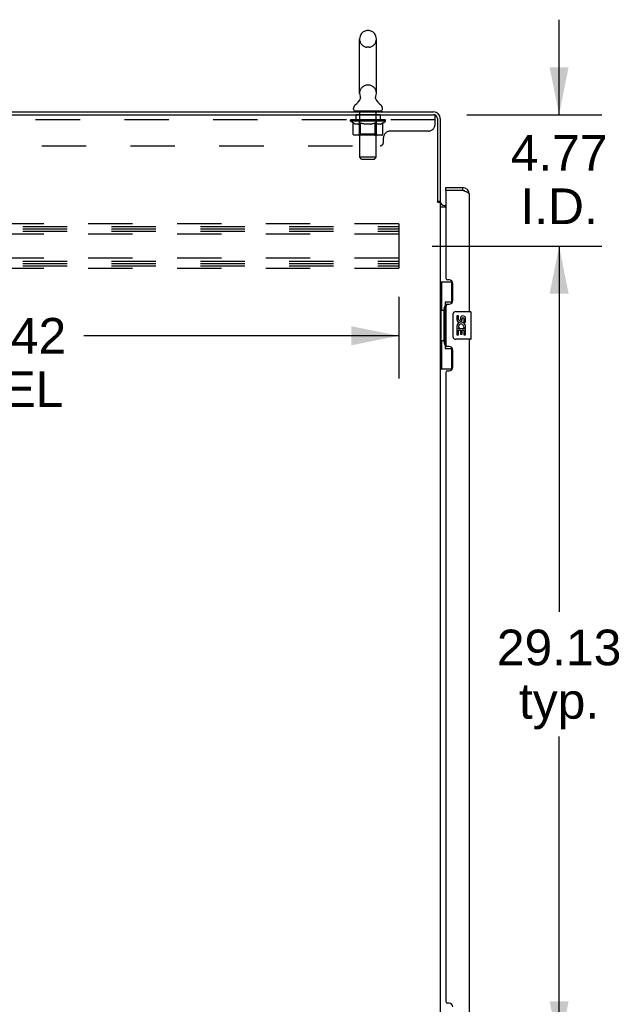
# Model space of a CAD drawing. Header units: inches. Extents: x 0 to 293, y 0 to 190.
# Tile 17 of 22: x 178 to 200, y 101 to 137. Entities that reach past the tile are written whole.
import ezdxf

# ---------------------------------------------------------------- set-up
doc = ezdxf.new("R2010")
doc.units = ezdxf.units.IN
doc.header["$LTSCALE"] = 16.117381
doc.header["$MEASUREMENT"] = 0
doc.linetypes.add('HIDDEN', pattern=[0.2, 0.1, -0.1])
doc.layers.get('0').update_dxf_attribs({"linetype": 'CONTINUOUS'})
for name, color, linetype in [('02___PRT_ALL_AXES', 7, 'CONTINUOUS'), ('DEFAULT_2', 8, 'HIDDEN'), ('DIMENSIONS', 7, 'CONTINUOUS')]:
    doc.layers.add(name, color=color, linetype=linetype)
doc.styles.get("Standard").update_dxf_attribs({"font": 'arial.ttf'})
doc.dimstyles.new('DIMSTYLE_1', dxfattribs={"dimtxt": 1.292838, "dimasz": 1.723784, "dimexe": 0.09, "dimexo": 0.07, "dimgap": 0.0375, "dimtad": 0, "dimtih": 1, "dimtoh": 1, "dimzin": 4, "dimdsep": 46, "dimtxsty": 'Standard', "dimblk": '_FILLED', "dimblk1": '_FILLED', "dimblk2": '_FILLED', "dimcen": 0.09, "dimazin": 1, "dimtfac": 1, "dimtdec": 3, "dimtofl": 0, "dimtmove": 0, "dimatfit": 3, "dimldrblk": '_FILLED', "dimfxl": 1, "dimtolj": 1, "dimtzin": 4, "dimarcsym": 0})

# ---------------------------------------------------------------- blocks, each defined once
blk = doc.blocks.new('_FILLED')
at = {"color": 0, "linetype": 'ByBlock'}
blk.add_solid([(0, 0), (-1, 0.2), (-1, -0.2)], dxfattribs=at)
blk = doc.blocks.new('*D1')
at = {"layer": 'DIMENSIONS', "color": 2, "linetype": 'Continuous'}
for p, q in [((158.951, 126.66), (158.951, 123.696)), ((191.951, 126.66), (191.951, 123.696)), ((158.951, 125.247), (170.391, 125.247)), ((191.951, 125.247), (180.512, 125.247))]:
    blk.add_line(p, q, dxfattribs=at)
at = {"layer": 'DIMENSIONS', "color": 2, "linetype": 'Continuous', "xscale": 1.7237841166, "yscale": 1.7237841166, "zscale": 1.7237841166, "rotation": 180}
blk.add_blockref('_FILLED', (158.951, 125.247), dxfattribs=at)
at = {"layer": 'DIMENSIONS', "color": 2, "linetype": 'Continuous', "xscale": 1.7237841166, "yscale": 1.7237841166, "zscale": 1.7237841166}
blk.add_blockref('_FILLED', (191.951, 125.247), dxfattribs=at)
at = {"layer": 'DIMENSIONS', "color": 2, "linetype": 'Continuous', "insert": (175.451, 125.893), "char_height": 1.2928, "width": 8.82879, "attachment_point": 2, "line_spacing_factor": 0.9}
blk.add_mtext('33.00 B-42\\PCHANNEL', dxfattribs=at)
blk = doc.blocks.new('*D16')
at = {"layer": 'DIMENSIONS', "color": 2, "linetype": 'Continuous'}
for p, q in [((197.766, 133.27), (197.766, 136.718)), ((194.412, 133.27), (199.317, 133.27)), ((193.158, 128.499), (199.317, 128.499)), ((197.766, 128.499), (197.766, 125.052))]:
    blk.add_line(p, q, dxfattribs=at)
at = {"layer": 'DIMENSIONS', "color": 2, "linetype": 'Continuous', "xscale": 1.7237841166, "yscale": 1.7237841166, "zscale": 1.7237841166}
for p, rotation in [((197.766, 133.27), 270), ((197.766, 128.499), 90)]:
    blk.add_blockref('_FILLED', p, dxfattribs=dict(at, rotation=rotation))
at = {"layer": 'DIMENSIONS', "color": 2, "linetype": 'Continuous', "insert": (197.766, 132.533), "char_height": 1.2928, "width": 3.51325, "attachment_point": 2, "line_spacing_factor": 0.9}
blk.add_mtext('4.77\\PI.D.', dxfattribs=at)
blk = doc.blocks.new('*D17')
at = {"layer": 'DIMENSIONS', "color": 2, "linetype": 'Continuous'}
for p, q in [((193.158, 128.499), (199.317, 128.499)), ((197.766, 128.499), (197.766, 115.23)), ((197.766, 99.374), (197.766, 110.705)), ((193.158, 99.374), (199.317, 99.374))]:
    blk.add_line(p, q, dxfattribs=at)
at = {"layer": 'DIMENSIONS', "color": 2, "linetype": 'Continuous', "xscale": 1.7237841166, "yscale": 1.7237841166, "zscale": 1.7237841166}
for p, rotation in [((197.766, 128.499), 90), ((197.766, 99.374), 270)]:
    blk.add_blockref('_FILLED', p, dxfattribs=dict(at, rotation=rotation))
at = {"layer": 'DIMENSIONS', "color": 2, "linetype": 'Continuous', "insert": (197.766, 114.583), "char_height": 1.2928, "width": 4.51772, "attachment_point": 2, "line_spacing_factor": 0.9}
blk.add_mtext('29.13\\Ptyp.', dxfattribs=at)

msp = doc.modelspace()

# ---------------------------------------------------------------- linework, layer by layer
at = {"color": 7, "linetype": 'Continuous'}
for p, q in [((190.87, 136.32), (190.783, 136.32)), ((190.52, 134.045), (190.52, 136.02)), ((191.132, 134.045), (191.132, 136.02)), ((190.535, 133.826), (190.533, 133.822)), ((190.303, 133.473), (190.303, 133.513)), ((190.326, 133.404), (190.326, 133.374)), ((191.326, 133.404), (190.326, 133.404)), ((191.326, 133.404), (191.326, 133.374)), ((191.349, 133.473), (191.349, 133.513)), ((193.655, 130.52), (193.655, 130.624)), ((193.675, 130.52), (193.655, 130.52)), ((194.263, 130.624), (194.263, 130.52)), ((193.347, 130.134), (193.451, 130.134)), ((193.451, 127.199), (193.892, 127.199)), ((193.49, 127.199), (193.49, 126.174)), ((193.855, 127.199), (193.855, 126.419)), ((193.469, 126.174), (193.469, 125.074)), ((193.469, 126.174), (193.591, 126.174)), ((193.591, 126.205), (193.591, 126.225)), ((193.591, 125.074), (193.591, 126.174)), ((193.628, 126.464), (193.628, 124.784)), ((193.855, 126.464), (193.628, 126.464)), ((193.914, 125.224), (193.914, 126.024)), ((194.014, 126.124), (194.554, 126.124)), ((194.569, 125.139), (194.569, 126.109)), ((193.469, 125.074), (193.591, 125.074)), ((193.49, 125.074), (193.49, 124.049)), ((194.554, 125.124), (194.014, 125.124)), ((193.591, 125.024), (193.591, 125.044)), ((193.628, 124.784), (193.855, 124.784)), ((193.855, 124.829), (193.855, 124.049)), ((193.451, 124.049), (193.892, 124.049))]:
    msp.add_line(p, q, dxfattribs=at)
at = {"color": 3, "linetype": 'Continuous'}
for p, q in [((157.698, 133.374), (193.205, 133.374)), ((157.698, 133.27), (193.205, 133.27)), ((193.347, 133.128), (193.347, 130.123)), ((193.451, 133.128), (193.451, 130.121)), ((193.655, 130.624), (194.263, 130.624)), ((193.655, 130.5), (193.655, 127.332)), ((194.263, 130.52), (193.675, 130.52)), ((193.361, 130.101), (193.359, 130.105)), ((193.451, 130.082), (193.377, 130.082)), ((193.451, 130.082), (193.451, 68.667)), ((194.509, 126.124), (194.509, 130.378)), ((193.451, 129.926), (193.655, 129.926)), ((193.594, 129.978), (193.655, 129.978)), ((193.775, 127.272), (193.715, 127.272)), ((193.905, 126.522), (193.905, 127.142)), ((193.655, 126.332), (193.655, 124.917)), ((193.715, 126.392), (193.775, 126.392)), ((194.509, 99.874), (194.509, 125.124)), ((193.775, 124.857), (193.715, 124.857)), ((193.905, 124.107), (193.905, 124.727)), ((193.655, 123.917), (193.655, 101.082)), ((193.715, 123.977), (193.775, 123.977)), ((193.775, 101.022), (193.715, 101.022))]:
    msp.add_line(p, q, dxfattribs=at)
at = {"color": 7, "linetype": 'Continuous'}
for points in [[(190.54, 133.938), (190.541, 133.934), (190.543, 133.929), (190.544, 133.924), (190.545, 133.919), (190.546, 133.914), (190.547, 133.909), (190.548, 133.904), (190.548, 133.899), (190.549, 133.894), (190.549, 133.889), (190.549, 133.884), (190.549, 133.879), (190.548, 133.874), (190.548, 133.869), (190.547, 133.864), (190.546, 133.859), (190.545, 133.854), (190.544, 133.849), (190.542, 133.845), (190.541, 133.84), (190.539, 133.835), (190.537, 133.831), (190.535, 133.826)], [(191.12, 133.822), (191.118, 133.826), (191.116, 133.83), (191.114, 133.835), (191.112, 133.84), (191.11, 133.845), (191.109, 133.849), (191.108, 133.854), (191.107, 133.859), (191.106, 133.864), (191.105, 133.869), (191.105, 133.874), (191.104, 133.879), (191.104, 133.884), (191.104, 133.889), (191.104, 133.894), (191.104, 133.899), (191.105, 133.904), (191.106, 133.909), (191.106, 133.914), (191.107, 133.919), (191.109, 133.924), (191.11, 133.929), (191.112, 133.934), (191.113, 133.938)], [(193.628, 126.441), (193.629, 126.437), (193.629, 126.434), (193.63, 126.43), (193.631, 126.425), (193.633, 126.421), (193.635, 126.415), (193.637, 126.41), (193.64, 126.404), (193.644, 126.397), (193.648, 126.391), (193.652, 126.383), (193.657, 126.375), (193.662, 126.367), (193.664, 126.363)], [(193.914, 126.024), (193.915, 126.031), (193.915, 126.037), (193.916, 126.043), (193.917, 126.049), (193.919, 126.055), (193.921, 126.061)], [(193.921, 125.188), (193.919, 125.194), (193.917, 125.2), (193.916, 125.206), (193.915, 125.212), (193.915, 125.218), (193.914, 125.224)], [(193.664, 124.885), (193.662, 124.882), (193.657, 124.873), (193.652, 124.866), (193.648, 124.858), (193.644, 124.851), (193.64, 124.845), (193.637, 124.839), (193.635, 124.833), (193.633, 124.828), (193.631, 124.823), (193.63, 124.819), (193.629, 124.815), (193.629, 124.811), (193.628, 124.808)]]:
    msp.add_lwpolyline(points, dxfattribs=at)
at = {"color": 3, "linetype": 'Continuous'}
for points in [[(194.357, 130.485), (194.342, 130.491), (194.327, 130.497), (194.311, 130.503), (194.295, 130.509), (194.263, 130.52)], [(194.509, 130.378), (194.509, 130.384), (194.507, 130.39), (194.505, 130.396), (194.501, 130.402), (194.496, 130.408), (194.491, 130.414), (194.484, 130.419), (194.476, 130.425), (194.468, 130.431), (194.459, 130.437), (194.448, 130.443), (194.437, 130.449), (194.425, 130.455), (194.413, 130.461), (194.4, 130.467), (194.386, 130.473), (194.372, 130.479), (194.357, 130.485)], [(193.359, 130.105), (193.358, 130.106), (193.357, 130.108), (193.356, 130.11), (193.355, 130.111), (193.354, 130.113), (193.353, 130.115), (193.352, 130.117), (193.35, 130.119), (193.349, 130.12), (193.347, 130.123)], [(193.377, 130.082), (193.375, 130.083), (193.373, 130.085), (193.371, 130.087), (193.37, 130.088), (193.368, 130.09), (193.367, 130.091), (193.366, 130.092), (193.365, 130.094), (193.364, 130.095), (193.363, 130.097), (193.362, 130.098), (193.362, 130.099), (193.361, 130.101)]]:
    msp.add_lwpolyline(points, dxfattribs=at)
at = {"color": 7, "linetype": 'Continuous'}
for centre, radius, start, end in [((190.826, 136.02), 0.306, 105.6303, 180), ((190.783, 136.176), 0.144, 90, 105.6303), ((190.87, 136.176), 0.144, 74.3697, 90), ((190.826, 136.02), 0.306, 0, 74.3697), ((190.826, 134.045), 0.306, 180, 200.4871), ((190.826, 134.045), 0.306, 339.5129, 360), ((190.068, 134.061), 0.523, 304.6624, 336.9318), ((191.585, 134.061), 0.523, 203.0682, 235.3376), ((190.447, 133.513), 0.144, 124.6626, 180), ((190.372, 133.473), 0.069, 180, 270), ((191.28, 133.473), 0.069, 270, 360), ((191.206, 133.513), 0.144, 0, 55.3374), ((194.263, 130.378), 0.142, 48.633, 90), ((194.345, 130.234), 0.26, 90, 92.6114), ((194.014, 126.024), 0.1, 90, 158.8004), ((194.554, 126.109), 0.015, 0, 90), ((194.014, 125.224), 0.1, 201.205, 270), ((194.554, 125.139), 0.015, 270, 360)]:
    msp.add_arc(centre, radius, start, end, dxfattribs=at)
at = {"color": 3, "linetype": 'Continuous'}
for centre, radius, start, end in [((193.205, 133.128), 0.246, 0, 90), ((193.205, 133.128), 0.142, 0, 90), ((193.675, 130.5), 0.02, 90, 180), ((194.263, 130.378), 0.246, 0, 90), ((193.594, 130.121), 0.142, 180, 270), ((193.715, 127.332), 0.06, 180, 270), ((193.775, 127.142), 0.13, 0, 90), ((193.775, 126.522), 0.13, 270, 360), ((193.715, 126.332), 0.06, 90, 180), ((193.715, 124.917), 0.06, 180, 270), ((193.775, 124.727), 0.13, 0, 90), ((193.775, 124.107), 0.13, 270, 360), ((193.715, 123.917), 0.06, 90, 180), ((193.715, 101.082), 0.06, 180, 270), ((193.775, 100.892), 0.13, 0, 90)]:
    msp.add_arc(centre, radius, start, end, dxfattribs=at)
at = {"color": 7, "linetype": 'Continuous'}
for centre, start_param, end_param in [((193.696, 126.215), 0.699287, 1.51401), ((193.696, 126.215), -4.655602, -3.84088), ((193.696, 125.034), 0.699287, 1.51401), ((193.696, 125.034), -4.655602, -3.84088)]:
    msp.add_ellipse(centre, major_axis=(0, 0.18), ratio=0.579493, start_param=start_param, end_param=end_param, dxfattribs=at)
at = {"layer": '02___PRT_ALL_AXES', "color": 8, "linetype": 'HIDDEN'}
for p, q in [((190.389, 133.27), (190.389, 133.083)), ((191.264, 133.27), (190.389, 133.27)), ((191.264, 133.083), (190.389, 133.083)), ((191.264, 133.27), (191.264, 133.083))]:
    msp.add_line(p, q, dxfattribs=at)
at = {"layer": '02___PRT_ALL_AXES', "color": 7, "linetype": 'Continuous'}
for p, q in [((194.052, 125.97), (194.052, 125.834)), ((194.115, 125.97), (194.052, 125.97)), ((194.115, 125.834), (194.115, 125.97)), ((194.18, 125.896), (194.18, 125.827)), ((194.241, 125.834), (194.241, 125.876)), ((194.304, 125.876), (194.304, 125.74)), ((194.366, 125.74), (194.366, 125.876)), ((194.052, 125.509), (194.052, 125.279)), ((194.07, 125.509), (194.052, 125.509)), ((194.105, 125.509), (194.132, 125.528)), ((194.105, 125.509), (194.366, 125.509)), ((194.115, 125.279), (194.115, 125.446)), ((194.115, 125.446), (194.18, 125.446)), ((194.18, 125.446), (194.18, 125.31)), ((194.241, 125.31), (194.241, 125.446)), ((194.241, 125.446), (194.304, 125.446)), ((194.296, 125.545), (194.353, 125.52)), ((194.304, 125.74), (194.366, 125.74)), ((194.304, 125.446), (194.304, 125.279)), ((194.366, 125.279), (194.366, 125.509)), ((194.052, 125.279), (194.115, 125.279)), ((194.18, 125.31), (194.241, 125.31)), ((194.304, 125.279), (194.366, 125.279))]:
    msp.add_line(p, q, dxfattribs=at)
for centre, radius, start, end in [((194.146, 125.834), 0.0943, 180, 360), ((194.146, 125.834), 0.0314, 180, 261.2295), ((194.146, 125.839), 0.0362, 263.4285, 341.7628), ((194.272, 125.876), 0.0943, 68.6999, 167.4338), ((194.272, 125.876), 0.0314, 0, 180.0485), ((194.272, 125.876), 0.0943, 0, 68.6704), ((194.206, 125.582), 0.154, 161.4199, 206.1963), ((194.209, 125.582), 0.157, 336.5966, 161.8791), ((194.209, 125.582), 0.157, 205.737, 207.8532), ((194.209, 125.582), 0.0943, 336.5966, 215.1122)]:
    msp.add_arc(centre, radius, start, end, dxfattribs=at)
at = {"layer": 'DEFAULT_2', "color": 8, "linetype": 'HIDDEN'}
for p, q in [((190.87, 135.72), (190.783, 135.72)), ((190.87, 134.345), (190.783, 134.345)), ((190.514, 133.404), (190.514, 133.374)), ((190.526, 131.723), (190.526, 133.37)), ((191.126, 131.723), (191.126, 133.37)), ((191.139, 133.404), (191.139, 133.374)), ((193.264, 133.083), (157.639, 133.083)), ((190.193, 133.037), (190.193, 133.077)), ((190.193, 133.076), (190.499, 133.076)), ((191.46, 133.037), (190.193, 133.037)), ((190.29, 132.969), (190.193, 133.037)), ((190.194, 133.076), (190.194, 133.081)), ((190.314, 133.08), (190.194, 133.081)), ((190.203, 133.077), (190.203, 133.083)), ((190.211, 133.073), (190.211, 133.077)), ((190.211, 133.073), (191.441, 133.073)), ((190.22, 133.073), (190.22, 133.077)), ((190.221, 133.073), (190.221, 133.077)), ((190.231, 133.077), (190.231, 133.083)), ((190.248, 133.073), (190.248, 133.077)), ((190.249, 133.073), (190.249, 133.077)), ((190.278, 133.077), (190.278, 133.083)), ((190.29, 132.562), (190.29, 132.969)), ((190.29, 132.969), (190.305, 132.959)), ((190.292, 133.073), (190.292, 133.077)), ((190.295, 133.073), (190.295, 133.077)), ((190.32, 132.95), (190.305, 132.959)), ((190.314, 133.076), (190.314, 133.08)), ((190.334, 132.942), (190.32, 132.95)), ((190.349, 132.935), (190.334, 132.942)), ((190.341, 133.077), (190.341, 133.083)), ((190.343, 133.073), (190.343, 133.076)), ((190.343, 133.073), (190.343, 133.076)), ((190.346, 133.073), (190.346, 133.076)), ((190.363, 132.93), (190.348, 132.935)), ((190.354, 133.073), (190.354, 133.077)), ((190.354, 133.073), (190.354, 133.076)), ((190.357, 133.073), (190.357, 133.077)), ((190.36, 133.073), (190.36, 133.077)), ((190.377, 132.925), (190.363, 132.93)), ((190.365, 133.073), (190.365, 133.076)), ((190.471, 132.925), (190.377, 132.925)), ((190.379, 133.073), (190.379, 133.076)), ((190.397, 133.073), (190.397, 133.079)), ((190.397, 133.073), (190.397, 133.076)), ((190.418, 133.073), (190.418, 133.076)), ((190.419, 133.077), (190.419, 133.083)), ((190.429, 133.073), (190.429, 133.077)), ((190.433, 133.073), (190.433, 133.077)), ((190.442, 133.073), (190.442, 133.076)), ((190.454, 133.073), (190.454, 133.081)), ((190.469, 133.073), (190.469, 133.076)), ((190.471, 132.925), (190.485, 132.93)), ((190.472, 133.073), (190.472, 133.076)), ((190.5, 132.935), (190.485, 132.93)), ((190.499, 133.073), (190.499, 133.076)), ((190.514, 132.942), (190.499, 132.935)), ((190.566, 133.076), (190.504, 133.076)), ((190.51, 133.077), (190.51, 133.083)), ((190.514, 132.565), (190.514, 133.034)), ((190.528, 132.95), (190.514, 132.942)), ((190.517, 133.073), (190.517, 133.077)), ((190.521, 133.073), (190.521, 133.077)), ((190.527, 133.073), (190.527, 133.082)), ((190.543, 132.959), (190.528, 132.95)), ((190.531, 133.073), (190.531, 133.076)), ((190.542, 133.073), (190.542, 133.076)), ((190.558, 132.968), (190.543, 132.958)), ((190.558, 132.562), (190.558, 132.968)), ((190.558, 132.968), (190.587, 132.959)), ((190.566, 133.073), (190.566, 133.076)), ((190.641, 133.076), (190.582, 133.076)), ((190.616, 132.95), (190.587, 132.959)), ((190.603, 133.073), (190.603, 133.076)), ((190.61, 133.077), (190.61, 133.083)), ((190.614, 133.073), (190.614, 133.077)), ((190.644, 132.942), (190.615, 132.95)), ((190.616, 133.073), (190.616, 133.083)), ((190.619, 133.073), (190.619, 133.077)), ((190.626, 133.073), (190.626, 133.077)), ((190.641, 133.073), (190.641, 133.076)), ((190.672, 132.935), (190.643, 132.942)), ((190.722, 133.076), (190.667, 133.076)), ((190.7, 132.93), (190.671, 132.935)), ((190.68, 133.073), (190.68, 133.076)), ((190.727, 132.925), (190.699, 132.93)), ((190.712, 133.076), (190.826, 133.083)), ((190.716, 133.077), (190.716, 133.083)), ((190.717, 133.083), (190.716, 133.083)), ((190.717, 133.077), (190.717, 133.083)), ((190.717, 133.073), (190.717, 133.077)), ((190.721, 133.073), (190.721, 133.077)), ((190.722, 133.073), (190.722, 133.077)), ((190.722, 133.073), (190.722, 133.076)), ((190.925, 132.925), (190.727, 132.925)), ((190.806, 133.076), (190.757, 133.076)), ((190.763, 133.073), (190.763, 133.076)), ((190.806, 133.073), (190.806, 133.076)), ((190.824, 133.077), (190.824, 133.077)), ((190.824, 133.073), (190.824, 133.077)), ((190.824, 133.073), (190.824, 133.077)), ((190.826, 133.077), (190.826, 133.083)), ((190.826, 133.083), (190.941, 133.076)), ((190.829, 133.073), (190.829, 133.077)), ((190.829, 133.073), (190.829, 133.077)), ((190.829, 133.077), (190.829, 133.077)), ((190.847, 133.073), (190.847, 133.076)), ((190.847, 133.076), (190.895, 133.076)), ((190.89, 133.073), (190.89, 133.076)), ((190.925, 132.925), (190.953, 132.93)), ((190.931, 133.073), (190.931, 133.077)), ((190.931, 133.073), (190.931, 133.076)), ((190.931, 133.076), (190.985, 133.076)), ((190.932, 133.073), (190.932, 133.077)), ((190.936, 133.077), (190.936, 133.083)), ((190.936, 133.077), (190.936, 133.083)), ((190.936, 133.083), (190.936, 133.083)), ((190.936, 133.073), (190.936, 133.077)), ((190.981, 132.935), (190.953, 132.93)), ((190.972, 133.073), (190.972, 133.076)), ((191.008, 132.942), (190.98, 132.935)), ((191.036, 132.949), (191.008, 132.942)), ((191.011, 133.073), (191.011, 133.076)), ((191.011, 133.076), (191.071, 133.076)), ((191.027, 133.073), (191.027, 133.077)), ((191.034, 133.073), (191.034, 133.077)), ((191.064, 132.958), (191.036, 132.949)), ((191.037, 133.073), (191.037, 133.083)), ((191.039, 133.073), (191.039, 133.077)), ((191.043, 133.077), (191.043, 133.083)), ((191.05, 133.073), (191.05, 133.076)), ((191.093, 132.968), (191.064, 132.958)), ((191.086, 133.073), (191.086, 133.076)), ((191.086, 133.076), (191.148, 133.076)), ((191.093, 132.562), (191.093, 132.968)), ((191.093, 132.968), (191.107, 132.958)), ((191.121, 132.949), (191.107, 132.958)), ((191.11, 133.073), (191.11, 133.076)), ((191.121, 133.073), (191.121, 133.076)), ((191.135, 132.942), (191.121, 132.95)), ((191.126, 133.073), (191.126, 133.082)), ((191.132, 133.073), (191.132, 133.077)), ((191.148, 132.935), (191.134, 132.942)), ((191.136, 133.073), (191.136, 133.077)), ((191.139, 132.565), (191.139, 133.034)), ((191.143, 133.077), (191.143, 133.083)), ((191.162, 132.93), (191.148, 132.935)), ((191.153, 133.073), (191.153, 133.076)), ((191.153, 133.076), (191.355, 133.076)), ((191.175, 132.925), (191.161, 132.93)), ((191.279, 132.925), (191.175, 132.925)), ((191.181, 133.073), (191.181, 133.076)), ((191.184, 133.073), (191.184, 133.076)), ((191.199, 133.073), (191.199, 133.081)), ((191.21, 133.073), (191.21, 133.076)), ((191.22, 133.073), (191.22, 133.077)), ((191.224, 133.073), (191.224, 133.077)), ((191.233, 133.077), (191.233, 133.083)), ((191.235, 133.073), (191.235, 133.076)), ((191.255, 133.073), (191.255, 133.079)), ((191.256, 133.073), (191.256, 133.076)), ((191.274, 133.073), (191.274, 133.076)), ((191.279, 132.925), (191.292, 132.93)), ((191.288, 133.073), (191.288, 133.076)), ((191.292, 133.073), (191.292, 133.077)), ((191.306, 132.935), (191.292, 132.93)), ((191.296, 133.073), (191.296, 133.077)), ((191.299, 133.073), (191.299, 133.077)), ((191.299, 133.073), (191.299, 133.076)), ((191.319, 132.942), (191.305, 132.935)), ((191.306, 133.073), (191.306, 133.076)), ((191.309, 133.073), (191.309, 133.076)), ((191.31, 133.073), (191.31, 133.076)), ((191.311, 133.077), (191.311, 133.083)), ((191.333, 132.949), (191.319, 132.942)), ((191.346, 132.958), (191.333, 132.949)), ((191.36, 132.967), (191.346, 132.958)), ((191.358, 133.073), (191.358, 133.077)), ((191.36, 133.073), (191.36, 133.077)), ((191.36, 132.967), (191.46, 133.037)), ((191.36, 132.562), (191.36, 132.967)), ((191.375, 133.077), (191.375, 133.083)), ((191.403, 133.073), (191.403, 133.077)), ((191.405, 133.073), (191.405, 133.077)), ((191.421, 133.077), (191.421, 133.083)), ((191.432, 133.073), (191.432, 133.077)), ((191.432, 133.073), (191.432, 133.077)), ((191.441, 133.073), (191.441, 133.077)), ((191.45, 133.077), (191.45, 133.083)), ((191.46, 133.037), (191.46, 133.083)), ((193.264, 133.27), (193.205, 133.27)), ((193.264, 132.925), (193.264, 133.27)), ((193.014, 132.675), (191.639, 132.675)), ((191.318, 132.525), (190.333, 132.525)), ((190.514, 132.565), (190.474, 132.525)), ((191.139, 132.565), (190.514, 132.565)), ((191.076, 132.526), (191.079, 132.527)), ((191.079, 132.527), (191.081, 132.529)), ((191.081, 132.529), (191.084, 132.532)), ((191.139, 132.565), (191.179, 132.525)), ((191.389, 132.27), (191.389, 132.425)), ((159.639, 132.145), (191.264, 132.145)), ((191.126, 131.723), (190.526, 131.723)), ((190.595, 131.654), (190.526, 131.723)), ((190.595, 131.654), (191.057, 131.654)), ((191.057, 131.654), (191.126, 131.723)), ((191.951, 129.312), (158.951, 129.312)), ((158.951, 129.208), (191.951, 129.208)), ((158.951, 129.124), (191.951, 129.124)), ((158.951, 129.041), (191.951, 129.041)), ((191.951, 129.312), (191.951, 127.687)), ((191.951, 128.937), (158.951, 128.937)), ((191.951, 128.062), (158.951, 128.062)), ((158.951, 127.958), (191.951, 127.958)), ((158.951, 127.874), (191.951, 127.874)), ((158.951, 127.791), (191.951, 127.791)), ((191.951, 127.687), (158.951, 127.687))]:
    msp.add_line(p, q, dxfattribs=at)
for points in [[(190.333, 132.525), (190.328, 132.525), (190.323, 132.526), (190.317, 132.527), (190.313, 132.529), (190.308, 132.532), (190.304, 132.535), (190.3, 132.538), (190.297, 132.542), (190.294, 132.547), (190.292, 132.552), (190.29, 132.557), (190.29, 132.562)], [(190.579, 132.525), (190.576, 132.525), (190.574, 132.526), (190.571, 132.527), (190.569, 132.529), (190.567, 132.532), (190.564, 132.535), (190.563, 132.538), (190.561, 132.542), (190.559, 132.547), (190.558, 132.552), (190.558, 132.557), (190.558, 132.562)], [(191.071, 132.525), (191.074, 132.525), (191.076, 132.526)], [(191.084, 132.532), (191.086, 132.535), (191.088, 132.538), (191.089, 132.542), (191.091, 132.547)], [(191.086, 132.535), (191.088, 132.538), (191.089, 132.542)], [(191.091, 132.547), (191.092, 132.552), (191.093, 132.557), (191.093, 132.562)], [(191.092, 132.552), (191.093, 132.557), (191.093, 132.562)], [(191.318, 132.525), (191.323, 132.525), (191.328, 132.526), (191.333, 132.527), (191.338, 132.529), (191.342, 132.532), (191.347, 132.535), (191.35, 132.538), (191.354, 132.542), (191.357, 132.547), (191.359, 132.552), (191.36, 132.557), (191.36, 132.562)]]:
    msp.add_lwpolyline(points, dxfattribs=at)
for centre, radius, start, end in [((190.826, 136.02), 0.306, 180, 254.3697), ((190.826, 136.02), 0.306, 285.6303, 360), ((190.783, 135.864), 0.144, 254.3697, 270), ((190.87, 135.864), 0.144, 270, 285.6303), ((190.826, 134.045), 0.306, 105.6303, 180), ((190.783, 134.201), 0.144, 90, 105.6303), ((190.87, 134.201), 0.144, 74.3697, 90), ((190.826, 134.045), 0.306, 0, 74.3697), ((190.492, 133.37), 0.0345, 0, 90), ((191.161, 133.37), 0.0345, 90, 180), ((190.474, 133.034), 0.0398, 0, 90), ((191.179, 133.034), 0.0398, 90, 180), ((193.014, 132.925), 0.25, 270, 360), ((191.639, 132.425), 0.25, 90, 180), ((191.264, 132.27), 0.125, 270, 360)]:
    msp.add_arc(centre, radius, start, end, dxfattribs=at)
for centre, major_axis, ratio, start_param, end_param in [((190.826, 133.083), (0.633, 0.007), 0.05963, 9.249616, 9.431313), ((190.826, 133.083), (0.633, 0), 0.060556, -3.083241, -2.96706), ((190.826, 133.083), (0.633, 0.013), 0.05688, 2.791345, 2.965878), ((190.217, 133.071), (0.198, -0.002), 0.05963, 0.605815, 1.645666), ((190.149, 133.071), (0.198, 0.002), 0.05963, 0.25549, 1.295341), ((190.826, 133.083), (0.633, -0.007), 0.05963, -2.96643, -2.791898), ((190.149, 133.065), (0.198, 0.004), 0.05688, 1.20151, 1.294789), ((190.217, 133.065), (0.198, 0), 0.060556, 1.551758, 1.645036), ((190.173, 133.065), (0.198, 0.002), 0.05963, 1.170259, 1.376596), ((190.219, 133.067), (0.164, 0.002), 0.05963, 1.065228, 1.614276), ((190.199, 133.067), (0.164, 0.003), 0.05688, 0.890143, 1.43919), ((190.257, 133.067), (0.164, 0), 0.060556, 1.240391, 1.789438), ((190.826, 133.083), (0.633, 0.019), 0.052395, 2.616403, 2.790936), ((190.28, 133.071), (0.198, -0.004), 0.05688, 0.7809, 1.820751), ((190.145, 133.071), (0.198, 0.004), 0.05688, 0.080405, 1.120256), ((190.826, 133.083), (0.633, -0.013), 0.05688, -2.791345, -2.616812), ((190.145, 133.065), (0.198, 0.006), 0.052395, 1.026568, 1.119847), ((190.28, 133.065), (0.198, -0.002), 0.05963, 1.72692, 1.820198), ((190.198, 133.067), (0.164, 0.005), 0.052395, 0.715201, 1.264248), ((190.312, 133.067), (0.164, -0.002), 0.05963, 1.415553, 1.9646), ((190.826, 133.083), (0.633, 0.025), 0.046319, 2.441654, 2.616187), ((190.359, 133.071), (0.198, -0.006), 0.052395, 0.955842, 1.995693), ((190.162, 133.071), (0.198, 0.006), 0.052395, -0.094537, 0.945314), ((190.826, 133.083), (0.633, -0.019), 0.052395, -2.616403, -2.44187), ((190.162, 133.065), (0.198, 0.008), 0.046319, 0.851819, 0.945098), ((190.359, 133.065), (0.198, -0.004), 0.05688, 1.902006, 1.995284), ((190.217, 133.067), (0.164, 0.006), 0.046319, 0.540452, 1.089499), ((190.383, 133.067), (0.164, -0.003), 0.05688, 1.590638, 2.139686), ((190.173, 133.071), (0.198, 0), 0.060556, 0.430652, 0.777569), ((190.826, 133.083), (0.633, 0.029), 0.038841, 2.267123, 2.441656), ((190.453, 133.071), (0.198, -0.008), 0.046319, 1.130591, 2.170442), ((190.826, 133.083), (0.633, -0.025), 0.046319, -2.441654, -2.267121), ((190.199, 133.071), (0.198, 0.008), 0.046319, -0.269286, 0.770565), ((190.199, 133.065), (0.198, 0.009), 0.038841, 0.677289, 0.770567), ((190.453, 133.065), (0.198, -0.006), 0.052395, 2.076947, 2.170226), ((190.254, 133.067), (0.164, 0.008), 0.038841, 0.365921, 0.914969), ((190.468, 133.067), (0.164, -0.005), 0.052395, 1.76558, 2.314627), ((190.826, 133.083), (0.633, 0.033), 0.030195, 2.09281, 2.267343), ((190.558, 133.071), (0.198, -0.009), 0.038841, 1.305122, 2.344973), ((190.826, 133.083), (0.633, -0.029), 0.038841, -2.267123, -2.092591), ((190.256, 133.071), (0.198, 0.009), 0.038841, -0.443817, 0.596034), ((190.256, 133.065), (0.198, 0.01), 0.030195, 0.502975, 0.596254), ((190.558, 133.065), (0.198, -0.008), 0.046319, 2.251696, 2.344975), ((190.308, 133.067), (0.164, 0.009), 0.030195, 0.191608, 0.740655), ((190.564, 133.067), (0.164, -0.006), 0.046319, 1.940329, 2.489376), ((190.329, 133.071), (0.198, 0.01), 0.030195, -0.61813, 0.421721), ((190.826, 133.083), (0.633, 0.036), 0.020645, 1.918687, 2.09322), ((190.671, 133.071), (0.198, -0.01), 0.030195, 1.479435, 2.519286), ((190.826, 133.083), (0.633, -0.033), 0.030195, -2.09281, -1.918277), ((190.329, 133.065), (0.198, 0.011), 0.020645, 0.328852, 0.422131), ((190.671, 133.065), (0.198, -0.009), 0.038841, 2.426227, 2.519505), ((190.378, 133.067), (0.164, 0.009), 0.020645, 0.017485, 0.566532), ((190.667, 133.067), (0.164, -0.008), 0.038841, 2.11486, 2.663907), ((190.418, 133.071), (0.198, 0.011), 0.020645, -0.792253, 0.247598), ((190.826, 133.083), (0.633, 0.038), 0.010478, 1.744704, 1.919237), ((190.788, 133.071), (0.198, -0.011), 0.020645, 1.653558, 2.693409), ((190.826, 133.083), (0.633, -0.036), 0.020645, -1.918687, -1.744154), ((190.418, 133.065), (0.198, 0.012), 0.010478, 0.154869, 0.248148), ((190.788, 133.065), (0.198, -0.01), 0.030195, 2.60054, 2.693819), ((190.462, 133.067), (0.164, 0.01), 0.010478, 6.126688, 6.675735), ((190.775, 133.067), (0.164, -0.009), 0.030195, 2.289173, 2.83822), ((190.519, 133.071), (0.198, 0.012), 0.010478, -0.966236, -0.000846), ((190.907, 133.071), (0.198, -0.012), 0.010478, 1.827541, 2.867392), ((190.826, 133.083), (0.633, -0.038), 0.010478, -1.744704, -1.570171), ((190.907, 133.065), (0.198, -0.011), 0.020645, 2.774664, 2.867942), ((190.885, 133.067), (0.164, -0.009), 0.020645, 2.463296, 3.012344), ((190.746, 133.071), (0.198, 0.012), 0.010478, 0.274201, 1.314052), ((190.66, 133.067), (0.164, 0.01), 0.010478, -0.000483, 0.504314), ((190.629, 133.065), (0.198, 0.012), 0.010478, 0.099668, 0.192946), ((190.826, 133.083), (0.633, 0.038), 0.010478, -1.571421, -1.396888), ((191.024, 133.065), (0.198, -0.012), 0.010478, 2.948646, 3.041925), ((190.993, 133.067), (0.164, -0.01), 0.010478, 2.637279, 3.142076), ((190.864, 133.071), (0.198, 0.011), 0.020645, 0.448184, 1.488034), ((190.768, 133.067), (0.164, 0.009), 0.020645, 0.129249, 0.678296), ((190.746, 133.065), (0.198, 0.011), 0.020645, 0.273651, 0.366929), ((190.826, 133.083), (0.633, 0.036), 0.020645, -1.397439, -1.222906), ((191.134, 133.071), (0.198, -0.012), 0.010478, -3.140747, -2.175357), ((190.826, 133.083), (0.633, -0.038), 0.010478, 1.222355, 1.396888), ((190.982, 133.071), (0.198, 0.01), 0.030195, 0.622307, 1.662158), ((190.877, 133.067), (0.164, 0.009), 0.030195, 0.303372, 0.852419), ((191.191, 133.067), (0.164, -0.01), 0.010478, 2.749043, 3.29809), ((191.235, 133.071), (0.198, -0.011), 0.020645, 2.893995, 3.933846), ((190.864, 133.065), (0.198, 0.01), 0.030195, 0.447774, 0.541052), ((191.235, 133.065), (0.198, -0.012), 0.010478, 2.893445, 2.986723), ((190.826, 133.083), (0.633, 0.033), 0.030195, -1.223315, -1.048783), ((190.826, 133.083), (0.633, -0.036), 0.020645, 1.048373, 1.222906), ((191.095, 133.071), (0.198, 0.009), 0.038841, 0.79662, 1.836471), ((190.986, 133.067), (0.164, 0.008), 0.038841, 0.477686, 1.026733), ((191.275, 133.067), (0.164, -0.009), 0.020645, 2.57506, 3.124108), ((191.324, 133.071), (0.198, -0.01), 0.030195, 2.719872, 3.759723), ((191.2, 133.071), (0.198, 0.008), 0.046319, 0.971151, 2.011002), ((190.982, 133.065), (0.198, 0.009), 0.038841, 0.622087, 0.715366), ((191.324, 133.065), (0.198, -0.011), 0.020645, 2.719462, 2.812741), ((190.826, 133.083), (0.633, 0.029), 0.038841, -1.049002, -0.874469), ((190.826, 133.083), (0.633, -0.033), 0.030195, 0.87425, 1.048783), ((191.089, 133.067), (0.164, 0.006), 0.046319, 0.652216, 1.201263), ((191.293, 133.071), (0.198, 0.006), 0.052395, 1.1459, 2.185751), ((191.345, 133.067), (0.164, -0.009), 0.030195, 2.400937, 2.949985), ((191.397, 133.071), (0.198, -0.009), 0.038841, 2.545558, 3.585409), ((191.185, 133.067), (0.164, 0.005), 0.052395, 0.826965, 1.376012), ((191.095, 133.065), (0.198, 0.008), 0.046319, 0.796618, 0.889896), ((191.397, 133.065), (0.198, -0.01), 0.030195, 2.545339, 2.638617), ((191.373, 133.071), (0.198, 0.004), 0.05688, 1.320842, 2.360692), ((190.826, 133.083), (0.633, 0.025), 0.046319, -0.874471, -0.699939), ((190.826, 133.083), (0.633, -0.029), 0.038841, 0.699936, 0.874469), ((191.453, 133.071), (0.198, -0.008), 0.046319, 2.371028, 3.410879), ((191.399, 133.067), (0.164, -0.008), 0.038841, 2.226624, 2.775671), ((191.435, 133.071), (0.198, 0.002), 0.05963, 1.495927, 2.535778), ((191.269, 133.067), (0.164, 0.003), 0.05688, 1.001907, 1.550954), ((191.491, 133.071), (0.198, -0.006), 0.052395, 2.196279, 3.23613), ((191.436, 133.067), (0.164, -0.006), 0.046319, 2.052093, 2.601141), ((191.2, 133.065), (0.198, 0.006), 0.052395, 0.971367, 1.064645), ((191.479, 133.071), (0.198, 0), 0.060556, 1.671089, 2.71094), ((191.453, 133.065), (0.198, -0.009), 0.038841, 2.371026, 2.464304), ((191.508, 133.071), (0.198, -0.004), 0.05688, 2.021337, 3.061188), ((190.826, 133.083), (0.633, 0.019), 0.052395, -0.699723, -0.52519), ((190.826, 133.083), (0.633, -0.025), 0.046319, 0.525406, 0.699939), ((191.504, 133.071), (0.198, -0.002), 0.05963, 1.846251, 2.886102), ((191.34, 133.067), (0.164, 0.002), 0.05963, 1.176993, 1.72604), ((191.455, 133.067), (0.164, -0.005), 0.052395, 1.877344, 2.426392), ((191.396, 133.067), (0.164, 0), 0.060556, 1.352155, 1.901202), ((191.454, 133.067), (0.164, -0.003), 0.05688, 1.702402, 2.25145), ((191.434, 133.067), (0.164, -0.002), 0.05963, 1.527317, 2.076364), ((191.293, 133.065), (0.198, 0.004), 0.05688, 1.146309, 1.239587), ((191.491, 133.065), (0.198, -0.008), 0.046319, 2.196495, 2.289773), ((190.826, 133.083), (0.633, 0.013), 0.05688, -0.524781, -0.350248), ((190.826, 133.083), (0.633, -0.019), 0.052395, 0.350657, 0.52519), ((191.373, 133.065), (0.198, 0.002), 0.05963, 1.321394, 1.414673), ((191.508, 133.065), (0.198, -0.006), 0.052395, 2.021746, 2.115024), ((190.826, 133.083), (0.633, 0.007), 0.05963, -0.349695, -0.175162), ((190.826, 133.083), (0.633, -0.013), 0.05688, 0.175715, 0.350248), ((191.435, 133.065), (0.198, 0), 0.060556, 1.496556, 1.589835), ((191.504, 133.065), (0.198, -0.004), 0.05688, 1.846804, 1.940083), ((191.479, 133.065), (0.198, -0.002), 0.05963, 1.671719, 1.764997), ((190.826, 133.083), (0.633, 0), 0.060556, -0.174533, 0), ((190.826, 133.083), (0.633, -0.007), 0.05963, 0.000629, 0.175162)]:
    msp.add_ellipse(centre, major_axis=major_axis, ratio=ratio, start_param=start_param, end_param=end_param, dxfattribs=at)

# ---------------------------------------------------------------- dimensions: what is measured, and where the dimension line sits
at = {"layer": 'DIMENSIONS', "color": 2, "linetype": 'Continuous'}
for base, p1, p2, text, picture, middle in [((197.766, 128.499), (194.342, 133.27), (193.088, 128.499), '<>\\PI.D.', '*D16', (197.766, 130.917)), ((197.766051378, 99.374357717), (193.088031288, 128.499357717), (193.088031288, 99.374357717), '<>\\Ptyp.', '*D17', (197.766051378, 112.967229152))]:
    dim = msp.add_linear_dim(base=base, p1=p1, p2=p2, angle=270, text=text, dimstyle='DIMSTYLE_1', dxfattribs=at)
    dim.commit()
    dim.dimension.update_dxf_attribs({"geometry": picture, "text_midpoint": middle, "dimtype": 160})
dim = msp.add_linear_dim(base=(191.951, 125.247), p1=(158.951, 123.626), p2=(191.951, 123.626), text='<> B-42\\PCHANNEL', dimstyle='DIMSTYLE_1', dxfattribs=at)
dim.commit()
dim.dimension.update_dxf_attribs({"geometry": '*D1', "text_midpoint": (175.451, 124.277), "dimtype": 160})

doc.saveas('drawing.dxf')
